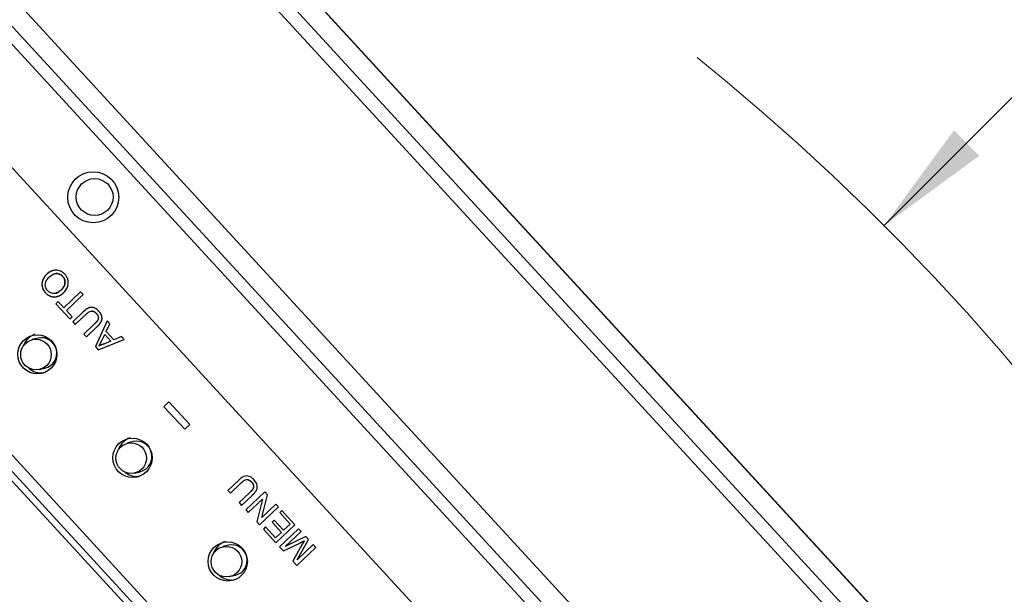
# Paper-space layout 'Sheet2' of a CAD drawing. Header units: millimetres. Extents: x 0 to 1118, y 0 to 864.
# Tile 35 of 79: x 166 to 194, y 732 to 748. Entities that reach past the tile are written whole.
import ezdxf

# ---------------------------------------------------------------- set-up
doc = ezdxf.new("R2010")
doc.units = ezdxf.units.MM
doc.linetypes.add('CENTERX2', pattern=[20.32, 12.7, -2.54, 2.54, -2.54])
doc.styles.add('SLDTEXTSTYLE0', font='TXT', dxfattribs={"width": 0.75})
doc.dimstyles.new('SLDDIMSTYLE7', dxfattribs={"dimtxt": 3.175, "dimasz": 3.302, "dimexe": 0, "dimexo": 0.0625, "dimgap": 0.79375, "dimtad": 0, "dimtih": 1, "dimtoh": 1, "dimdec": 1, "dimlfac": 4, "dimrnd": 1e-09, "dimzin": 12, "dimdsep": 46, "dimtxsty": 'SLDTEXTSTYLE0', "dimsah": 1, "dimcen": 0, "dimadec": 0, "dimazin": 3, "dimtfac": 1, "dimtdec": 3, "dimtofl": 0, "dimtmove": 0, "dimatfit": 3, "dimfxl": 1, "dimfrac": 2, "dimtolj": 1, "dimtzin": 12, "dimarcsym": 0})

# ---------------------------------------------------------------- blocks, each defined once
blk = doc.blocks.new('_D_20')
at = {"color": 7, "linetype": 'Continuous', "lineweight": 0}
for p, q in [((241.569, 764.227), (240.602, 764.227)), ((240.602, 764.227), (240.602, 759.187)), ((252.126, 764.227), (253.093, 764.227)), ((253.093, 764.227), (253.093, 759.187)), ((240.602, 759.187), (241.569, 759.187)), ((253.093, 759.187), (252.126, 759.187)), ((190.691, 742.605), (204.109, 756.022)), ((204.109, 756.022), (212.844, 756.022))]:
    blk.add_line(p, q, dxfattribs=at)
at = {"color": 7, "linetype": 'Continuous', "lineweight": 18}
blk.add_solid([(190.691, 742.605), (193.385, 744.58), (192.667, 745.299)], dxfattribs=at)
at = {"color": 7, "linetype": 'Continuous', "lineweight": 18, "char_height": 3.175, "attachment_point": 1, "style": 'SLDTEXTSTYLE0'}
for s, insert in [('R266.7', (226.507, 763.28)), ('10.50', (241.569, 763.28)), ('APPROXIMATE SWING LIMIT', (212.844, 757.595)), ('FOR TOUCH PANEL CONTROL', (210.459, 752.554))]:
    blk.add_mtext(s, dxfattribs=dict(at, insert=insert))

psp = doc.layouts.new('Sheet2')

# ---------------------------------------------------------------- linework, layer by layer
at = {"color": 7, "linetype": 'Continuous', "lineweight": 18}
for p, q in [((166.544905, 757.713031), (207.876223, 712.753748)), ((200.254207, 710.995733), (158.922889, 755.955015)), ((158.652646, 755.738464), (199.983964, 710.779182)), ((188.594242, 711.53931), (158.951568, 743.783946))]:
    psp.add_line(p, q, dxfattribs=at)
at = {"color": 7, "linetype": 'Continuous', "lineweight": 25}
for p, q in [((207.882471, 712.753063), (166.551152, 757.712345)), ((168.199039, 755.070165), (204.94248, 715.101473)), ((204.507141, 715.001062), (167.982338, 754.731925)), ((198.502894, 708.892939), (156.699987, 754.365204)), ((198.600073, 713.638599), (161.856632, 753.60729)), ((158.745043, 743.546194), (188.387716, 711.301558)), ((167.443362, 741.167287), (167.443409, 741.167298)), ((167.314976, 740.452229), (167.25307, 740.393464)), ((167.314992, 740.452212), (167.253116, 740.393475)), ((167.476922, 740.276068), (167.314976, 740.452229)), ((167.951536, 740.7266), (167.476922, 740.276068)), ((167.951553, 740.726582), (167.476969, 740.276079)), ((167.548179, 740.198557), (168.022793, 740.649089)), ((168.022793, 740.649089), (167.951536, 740.7266)), ((167.25307, 740.393464), (167.253116, 740.393475)), ((167.25307, 740.393464), (167.648219, 739.96363)), ((167.253116, 740.393475), (167.648249, 739.963658)), ((167.476922, 740.276068), (167.476969, 740.276079)), ((167.710125, 740.022395), (167.548179, 740.198557)), ((168.034624, 740.172081), (167.725953, 739.879072)), ((168.034671, 740.172092), (167.726, 739.879083)), ((167.648219, 739.96363), (167.710125, 740.022395)), ((167.79721, 739.801561), (168.102334, 740.091204)), ((168.705093, 739.906898), (168.369184, 739.17938)), ((168.705121, 739.906868), (168.369231, 739.179391)), ((168.780702, 739.824652), (168.705093, 739.906898)), ((167.725953, 739.879072), (167.726, 739.879083)), ((167.725953, 739.879072), (167.79721, 739.801561)), ((167.726, 739.879083), (167.79724, 739.80159)), ((168.348493, 739.823438), (168.043368, 739.533795)), ((168.348539, 739.823449), (168.043415, 739.533806)), ((168.114625, 739.456284), (168.423296, 739.749293)), ((168.67311, 739.605408), (168.780702, 739.824652)), ((166.745031, 739.421595), (166.582762, 739.384167)), ((168.043368, 739.533795), (168.043415, 739.533806)), ((168.043368, 739.533795), (168.114625, 739.456284)), ((168.043415, 739.533806), (168.114655, 739.456313)), ((168.44955, 739.09196), (169.186682, 739.383037)), ((168.540743, 739.336049), (168.632662, 739.523301)), ((168.805135, 739.335689), (168.604881, 739.250955)), ((168.805181, 739.3357), (168.604928, 739.250966)), ((168.632708, 739.523312), (168.632662, 739.523301)), ((168.632662, 739.523301), (168.805135, 739.335689)), ((168.632708, 739.523312), (168.805181, 739.3357)), ((168.888499, 739.371113), (168.67311, 739.605408)), ((168.805181, 739.3357), (168.805135, 739.335689)), ((169.111073, 739.465282), (168.888499, 739.371113)), ((168.888499, 739.371113), (168.888545, 739.371124)), ((169.111079, 739.465276), (168.888545, 739.371124)), ((169.186682, 739.383037), (169.111073, 739.465282)), ((168.369184, 739.17938), (168.369231, 739.179391)), ((168.369184, 739.17938), (168.44955, 739.09196)), ((168.369231, 739.179391), (168.449591, 739.091976)), ((168.47132, 739.194446), (168.471273, 739.194435)), ((168.604928, 739.250966), (168.604881, 739.250955)), ((166.779417, 738.531553), (166.941686, 738.56898)), ((163.960917, 737.600195), (184.17183, 715.615216)), ((170.450915, 737.614104), (170.307843, 737.478291)), ((170.307889, 737.478302), (170.307843, 737.478291)), ((170.307843, 737.478291), (170.897328, 736.837063)), ((170.450931, 737.614086), (170.307889, 737.478302)), ((170.307889, 737.478302), (170.897358, 736.837091)), ((171.0404, 736.972875), (170.450915, 737.614104)), ((170.897328, 736.837063), (171.0404, 736.972875)), ((169.43982, 736.490264), (169.27755, 736.452837)), ((169.474206, 735.600222), (169.636475, 735.637649)), ((172.427925, 735.400153), (172.119254, 735.107144)), ((172.427972, 735.400164), (172.1193, 735.107155)), ((172.190511, 735.029633), (172.495635, 735.319275)), ((172.119254, 735.107144), (172.1193, 735.107155)), ((172.119254, 735.107144), (172.190511, 735.029633)), ((172.1193, 735.107155), (172.190541, 735.029661)), ((172.741793, 735.05151), (172.436669, 734.761867)), ((172.74184, 735.05152), (172.436715, 734.761878)), ((172.507926, 734.684356), (172.816597, 734.977365)), ((173.161047, 735.066817), (172.624527, 734.55752)), ((173.161064, 735.066799), (172.624573, 734.55753)), ((173.078114, 734.341505), (173.236352, 734.984902)), ((173.236352, 734.984902), (173.161047, 735.066817)), ((172.436669, 734.761867), (172.436715, 734.761878)), ((172.436669, 734.761867), (172.507926, 734.684356)), ((172.436715, 734.761878), (172.507956, 734.684385)), ((172.695783, 734.480008), (173.096131, 734.860043)), ((173.096131, 734.860043), (172.937893, 734.216647)), ((173.096178, 734.860054), (172.93794, 734.216657)), ((173.013198, 734.134732), (173.549719, 734.644029)), ((173.478462, 734.72154), (173.078114, 734.341505)), ((173.478478, 734.721522), (173.07816, 734.341516)), ((173.096131, 734.860043), (173.096178, 734.860054)), ((173.549719, 734.644029), (173.478462, 734.72154)), ((172.624527, 734.55752), (172.624573, 734.55753)), ((172.624527, 734.55752), (172.695783, 734.480008)), ((172.624573, 734.55753), (172.695813, 734.480037)), ((173.078114, 734.341505), (173.07816, 734.341516)), ((173.646886, 734.538332), (173.58498, 734.479567)), ((173.58498, 734.479567), (173.585027, 734.479577)), ((173.58498, 734.479567), (173.882962, 734.155429)), ((173.646903, 734.538314), (173.585027, 734.479577)), ((173.585027, 734.479577), (173.883008, 734.15544)), ((174.016124, 734.136683), (173.646886, 734.538332)), ((172.937893, 734.216647), (172.93794, 734.216657)), ((172.937893, 734.216647), (173.013198, 734.134732)), ((172.93794, 734.216657), (173.013228, 734.13476)), ((173.185228, 734.073707), (173.123322, 734.014942)), ((173.185244, 734.073689), (173.123368, 734.014952)), ((173.470254, 733.763662), (173.185228, 734.073707)), ((173.431651, 734.268039), (173.369745, 734.209274)), ((173.369745, 734.209274), (173.369791, 734.209285)), ((173.369745, 734.209274), (173.635337, 733.920369)), ((173.431667, 734.268021), (173.369791, 734.209285)), ((173.369791, 734.209285), (173.635383, 733.92038)), ((173.697243, 733.979134), (173.431651, 734.268039)), ((173.479604, 733.627386), (174.016124, 734.136683)), ((173.882962, 734.155429), (173.697243, 733.979134)), ((173.883008, 734.15544), (173.697289, 733.979145)), ((173.882962, 734.155429), (173.883008, 734.15544)), ((173.123322, 734.014942), (173.123368, 734.014952)), ((173.123322, 734.014942), (173.479604, 733.627386)), ((173.123368, 734.014952), (173.479634, 733.627414)), ((173.635337, 733.920369), (173.470254, 733.763662)), ((173.470254, 733.763662), (173.4703, 733.763673)), ((173.635383, 733.92038), (173.4703, 733.763673)), ((174.11977, 734.02394), (173.58325, 733.514642)), ((174.119786, 734.023922), (173.583296, 733.514653)), ((173.635337, 733.920369), (173.635383, 733.92038)), ((173.697243, 733.979134), (173.697289, 733.979145)), ((173.737048, 733.515485), (174.191026, 733.946429)), ((174.325847, 733.799774), (173.737048, 733.515485)), ((174.325854, 733.799766), (173.737094, 733.515495)), ((174.191026, 733.946429), (174.11977, 734.02394)), ((174.400342, 733.71874), (174.325847, 733.799774)), ((172.134608, 733.558934), (171.972339, 733.521506)), ((173.58325, 733.514642), (173.583296, 733.514653)), ((173.58325, 733.514642), (173.689527, 733.399036)), ((173.583296, 733.514653), (173.689573, 733.399047)), ((173.689527, 733.399036), (174.171411, 733.628639)), ((173.737048, 733.515485), (173.737094, 733.515495)), ((174.225432, 733.583013), (173.961901, 733.102754)), ((174.225478, 733.583023), (173.961947, 733.102765)), ((174.069089, 732.986157), (174.605609, 733.495455)), ((174.080374, 733.142022), (174.400342, 733.71874)), ((174.534353, 733.572966), (174.080374, 733.142022)), ((174.534369, 733.572948), (174.080421, 733.142033)), ((174.605609, 733.495455), (174.534353, 733.572966)), ((173.961901, 733.102754), (173.961947, 733.102765)), ((173.961901, 733.102754), (174.069089, 732.986157)), ((173.961947, 733.102765), (174.069119, 732.986186)), ((174.080374, 733.142022), (174.080421, 733.142033)), ((172.168994, 732.668892), (172.331263, 732.706319))]:
    psp.add_line(p, q, dxfattribs=at)
for centre, radius in [((168.307029, 743.404785), 0.722004), ((168.348108, 743.413054), 0.522018), ((166.72519, 738.960495), 0.555582), ((166.687532, 738.95351), 0.433268), ((169.419979, 736.029165), 0.555582), ((169.382321, 736.022179), 0.433268), ((172.114767, 733.097834), 0.555582), ((172.077109, 733.090849), 0.433268)]:
    psp.add_circle(centre, radius, dxfattribs=at)
at = {"color": 7, "linetype": 'CENTERX2', "lineweight": 18}
psp.add_arc((143.545047, 695.458446), 66.675, 5.28075188, 81.19459756, dxfattribs=at)
at = {"color": 7, "linetype": 'Continuous', "lineweight": 25}
for centre, radius, start, end in [((166.842824, 739.007757), 0.550433, 109.4300539, 157.3363122), ((166.837919, 738.994033), 0.437536, 283.7191715, 102.2570568), ((166.848119, 738.98314), 0.549759, 228.60875, 276.5773496), ((169.537613, 736.076426), 0.550433, 109.4300576, 157.3373363), ((169.532707, 736.062702), 0.437536, 283.7191715, 102.2570568), ((169.542908, 736.05181), 0.54976, 228.6077341, 276.5773466), ((172.232401, 733.145096), 0.550433, 109.4300524, 157.3359052), ((172.227496, 733.131372), 0.437536, 283.7191715, 102.2570568), ((172.237696, 733.120479), 0.549759, 228.6091541, 276.5773509)]:
    psp.add_arc(centre, radius, start, end, dxfattribs=at)
for points, knots in [([(167.504965, 741.226382), (167.50485, 741.226502), (167.504277, 741.227102), (167.501871, 741.229619), (167.495903, 741.235846), (167.488437, 741.243392), (167.480707, 741.250656), (167.468868, 741.261289), (167.454353, 741.27287), (167.432767, 741.288214), (167.382468, 741.318674), (167.326105, 741.33818), (167.270545, 741.343409), (167.221902, 741.344429), (167.16895, 741.333538), (167.09504, 741.304488), (167.055063, 741.280061), (167.024018, 741.255589), (167.019167, 741.251648), (167.009572, 741.24363), (167.00026, 741.235232), (166.992559, 741.228166), (166.991005, 741.22674)], [0, 0, 0, 0, 0.000852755, 0.004263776, 0.017907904, 0.045199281, 0.058844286, 0.072489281, 0.127117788, 0.154411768, 0.209049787, 0.430958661, 0.453745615, 0.499360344, 0.683983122, 0.729569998, 0.913310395, 0.924129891, 0.934949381, 0.945768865, 0.989056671, 1, 1, 1, 1]), ([(167.1692, 741.331373), (167.165449, 741.330313), (167.156657, 741.327829), (167.128136, 741.318057), (167.06782, 741.291374), (167.021317, 741.252228), (166.991052, 741.22675)], [0, 0, 0, 0, 0.056224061, 0.13178404, 0.43493979, 1, 1, 1, 1]), ([(166.991005, 741.22674), (166.990888, 741.226624), (166.990303, 741.226047), (166.987843, 741.223623), (166.981759, 741.217615), (166.975261, 741.211086), (166.967061, 741.202536), (166.948313, 741.182149), (166.92875, 741.157022), (166.903293, 741.116736), (166.886253, 741.083547), (166.862399, 741.018288), (166.850402, 740.931245), (166.867538, 740.851106), (166.88756, 740.803763), (166.907476, 740.761996), (166.933823, 740.729621), (166.954384, 740.704356)], [0, 0, 0, 0, 0.00085041, 0.00425205, 0.017858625, 0.045072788, 0.051876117, 0.079093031, 0.188200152, 0.215419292, 0.324569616, 0.379042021, 0.571748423, 0.764341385, 0.787649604, 0.834285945, 1, 1, 1, 1]), ([(166.991052, 741.22675), (166.990935, 741.226635), (166.990349, 741.226058), (166.98789, 741.223634), (166.981806, 741.217624), (166.961327, 741.197099), (166.942634, 741.174728), (166.927872, 741.15441), (166.922554, 741.146855), (166.907245, 741.123664), (166.892093, 741.095509), (166.880004, 741.066026), (166.874567, 741.051061), (166.864894, 741.020612), (166.858812, 740.988902), (166.856838, 740.956894), (166.856643, 740.924817), (166.859802, 740.895308), (166.866203, 740.866578), (166.868856, 740.85624), (166.872543, 740.843425), (166.875812, 740.833265), (166.880437, 740.820759), (166.884549, 740.810914), (166.890049, 740.798776), (166.894736, 740.789199), (166.903533, 740.772748), (166.911849, 740.759071), (166.920826, 740.745861), (166.924691, 740.740451), (166.930233, 740.732974), (166.939611, 740.721059), (166.948785, 740.710726), (166.954431, 740.704367)], [0, 0, 0, 0, 0.000848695, 0.004243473, 0.017822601, 0.044981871, 0.153868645, 0.16744828, 0.174237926, 0.201402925, 0.310335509, 0.337500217, 0.36466389, 0.391828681, 0.50098648, 0.528157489, 0.55532383, 0.664476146, 0.678056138, 0.705220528, 0.718800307, 0.745966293, 0.759546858, 0.786713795, 0.800293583, 0.827458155, 0.841038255, 0.89540543, 0.908985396, 0.922565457, 0.929355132, 0.956520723, 1, 1, 1, 1]), ([(167.015885, 740.763562), (167.015776, 740.763686), (167.015228, 740.764309), (167.012926, 740.766926), (167.008991, 740.771423), (167.003853, 740.777516), (166.999731, 740.78273), (166.996545, 740.786987), (166.993438, 740.791305), (166.989716, 740.79682), (166.984082, 740.805857), (166.969466, 740.831514), (166.951158, 740.882584), (166.948788, 740.93361), (166.953387, 740.963017), (166.954471, 740.969158), (166.955998, 740.976802), (166.957779, 740.984386), (166.959781, 740.991911), (166.961558, 740.99788), (166.963505, 741.00379), (166.96505, 741.008193), (166.966672, 741.012566), (166.968933, 741.018357), (166.971928, 741.025526), (166.975774, 741.034014), (166.9812, 741.045187), (166.997713, 741.075193), (167.018616, 741.103007), (167.039231, 741.125979), (167.044241, 741.13135), (167.050553, 741.137868), (167.056122, 741.143307), (167.060787, 741.147813), (167.061725, 741.148718)], [0, 0, 0, 0, 0.001145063, 0.005725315, 0.0240465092, 0.0423687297, 0.0606922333, 0.069853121, 0.0790140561, 0.0973386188, 0.1156622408, 0.1523194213, 0.3004134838, 0.4839687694, 0.4947102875, 0.5054516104, 0.5269359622, 0.5484211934, 0.5591625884, 0.5806484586, 0.5913898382, 0.6021311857, 0.6128724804, 0.6236137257, 0.6450980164, 0.6665820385, 0.6880659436, 0.7310532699, 0.9037236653, 0.9277611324, 0.9458058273, 0.954827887, 0.9909201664, 1, 1, 1, 1]), ([(167.061725, 741.148718), (167.061845, 741.14883), (167.06245, 741.149386), (167.064991, 741.151722), (167.075161, 741.161066), (167.117031, 741.19794), (167.167527, 741.227139), (167.21322, 741.239575), (167.21944, 741.241026), (167.228822, 741.242987), (167.262296, 741.248114), (167.297035, 741.246645), (167.325402, 741.239826), (167.3316, 741.238183), (167.337747, 741.236346), (167.343845, 741.234346), (167.34839, 741.23276), (167.354408, 741.230519), (167.370796, 741.223767), (167.387197, 741.214438), (167.404313, 741.202711), (167.412598, 741.196389), (167.426696, 741.184476), (167.435939, 741.174944), (167.443362, 741.167287)], [0, 0, 0, 0, 0.001143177, 0.005715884, 0.024006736, 0.097192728, 0.394556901, 0.41686688, 0.428020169, 0.439173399, 0.483821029, 0.664641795, 0.675795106, 0.68694831, 0.709257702, 0.720410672, 0.731563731, 0.742716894, 0.765028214, 0.854609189, 0.872595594, 0.908584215, 0.926570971, 1, 1, 1, 1]), ([(167.443409, 741.167298), (167.443294, 741.167417), (167.442717, 741.168013), (167.440297, 741.170517), (167.430602, 741.180538), (167.413094, 741.196912), (167.377996, 741.221187), (167.345271, 741.235056), (167.320085, 741.241146), (167.309399, 741.243298), (167.279842, 741.247772), (167.251656, 741.244337), (167.229687, 741.241659)], [0, 0, 0, 0, 0.0020870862, 0.0104354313, 0.043829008, 0.177590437, 0.3114695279, 0.5813805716, 0.6209725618, 0.6407652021, 0.7200046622, 1, 1, 1, 1]), ([(167.443362, 741.167287), (167.443494, 741.167137), (167.444149, 741.166387), (167.446902, 741.163238), (167.451604, 741.157824), (167.457724, 741.150472), (167.465501, 741.140345), (167.471722, 741.131038), (167.476688, 741.122836), (167.479896, 741.117309), (167.482945, 741.111688), (167.485819, 741.105976), (167.487884, 741.101646), (167.490513, 741.095815), (167.492957, 741.0899), (167.495211, 741.083911), (167.496807, 741.079384), (167.498808, 741.073305), (167.50062, 741.067164), (167.502246, 741.060973), (167.503373, 741.056307), (167.504751, 741.050055), (167.505938, 741.043764), (167.506926, 741.03744), (167.507777, 741.031096), (167.508425, 741.024728), (167.50888, 741.018346), (167.50921, 741.011957), (167.509358, 741.005561), (167.509329, 740.999166), (167.509182, 740.992774), (167.508858, 740.986389), (167.508359, 740.980018), (167.507741, 740.973659), (167.506946, 740.967321), (167.50597, 740.961011), (167.504872, 740.954723), (167.503592, 740.948471), (167.502126, 740.942264), (167.500538, 740.936089), (167.498761, 740.929967), (167.496315, 740.92239), (167.494187, 740.916388), (167.491904, 740.910448), (167.489523, 740.904548), (167.486997, 740.898712), (167.48365, 740.891506), (167.480818, 740.885817), (167.477081, 740.878815), (167.473938, 740.8733), (167.469843, 740.86651), (167.466867, 740.861826), (167.463812, 740.857198), (167.46204, 740.854571), (167.459793, 740.851311), (167.45797, 740.84872), (167.455662, 740.845505), (167.453792, 740.84295), (167.451427, 740.839777), (167.449034, 740.836627), (167.44515, 740.831629), (167.440188, 740.825469), (167.43507, 740.819442), (167.430874, 740.814713), (167.427675, 740.811215), (167.42334, 740.806618), (167.418921, 740.802104), (167.412839, 740.796038), (167.408957, 740.79224), (167.406204, 740.789546)], [0, 0, 0, 0, 0.001403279, 0.007016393, 0.029469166, 0.051923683, 0.074381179, 0.119324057, 0.130550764, 0.141777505, 0.164234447, 0.1754613, 0.186688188, 0.197915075, 0.220372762, 0.231599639, 0.242826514, 0.254053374, 0.276510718, 0.287737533, 0.298964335, 0.310191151, 0.332648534, 0.343875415, 0.355102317, 0.37755988, 0.388786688, 0.400013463, 0.422469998, 0.433696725, 0.444923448, 0.467379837, 0.478606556, 0.489833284, 0.512289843, 0.523516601, 0.534743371, 0.557200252, 0.56842705, 0.579653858, 0.602111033, 0.613337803, 0.635794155, 0.647020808, 0.658247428, 0.68070314, 0.691929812, 0.714386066, 0.725612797, 0.748068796, 0.759295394, 0.781750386, 0.787363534, 0.798590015, 0.80420316, 0.815429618, 0.821042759, 0.832269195, 0.837882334, 0.849108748, 0.860335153, 0.882789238, 0.905243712, 0.916470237, 0.92769679, 0.938923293, 0.961377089, 0.972603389, 1, 1, 1, 1]), ([(167.40625, 740.789556), (167.406391, 740.789694), (167.407096, 740.790384), (167.410058, 740.793282), (167.414, 740.797154), (167.419582, 740.802736), (167.423992, 740.807259), (167.43156, 740.815326), (167.438817, 740.823692), (167.445745, 740.832334), (167.449619, 740.83734), (167.455347, 740.844916), (167.46177, 740.85396), (167.473914, 740.872563), (167.487588, 740.897834), (167.505525, 740.946047), (167.510502, 740.988756), (167.508863, 741.019756), (167.508283, 741.026578), (167.507187, 741.036796), (167.501598, 741.070628), (167.487629, 741.105976), (167.469022, 741.135258), (167.462453, 741.144466), (167.457189, 741.151143), (167.451358, 741.158208), (167.446816, 741.163402), (167.443409, 741.167298)], [0, 0, 0, 0, 0.0014057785, 0.0070288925, 0.0295214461, 0.0407677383, 0.0632612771, 0.0745077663, 0.1195119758, 0.1420061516, 0.1532525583, 0.1644989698, 0.2094974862, 0.2319920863, 0.3221727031, 0.4123649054, 0.5946291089, 0.6186984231, 0.6307311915, 0.6427640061, 0.6909439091, 0.8716493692, 0.9035110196, 0.9353752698, 0.9513023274, 0.9634726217, 1, 1, 1, 1]), ([(167.4766, 740.711218), (167.476719, 740.711333), (167.477309, 740.711905), (167.479787, 740.714309), (167.489712, 740.723928), (167.527719, 740.76479), (167.579933, 740.847567), (167.610235, 740.972669), (167.59139, 741.093117), (167.548728, 741.175703), (167.515027, 741.21473), (167.504965, 741.226382)], [0, 0, 0, 0, 0.000867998, 0.004339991, 0.018228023, 0.073829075, 0.298517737, 0.524374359, 0.730562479, 0.919556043, 1, 1, 1, 1]), ([(167.406204, 740.789546), (167.406059, 740.789412), (167.405332, 740.788745), (167.402281, 740.785945), (167.390071, 740.77474), (167.349746, 740.739364), (167.286192, 740.697266), (167.200177, 740.677121), (167.123212, 740.689654), (167.05968, 740.720457), (167.027726, 740.751907), (167.015885, 740.763562)], [0, 0, 0, 0, 0.001333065, 0.006665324, 0.027994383, 0.113334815, 0.369802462, 0.535207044, 0.700539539, 0.889029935, 1, 1, 1, 1]), ([(167.237151, 740.686577), (167.238585, 740.686915), (167.243078, 740.687971), (167.249043, 740.68962), (167.256555, 740.69192), (167.262511, 740.693933), (167.269886, 740.696642), (167.275731, 740.69896), (167.28296, 740.702043), (167.290112, 740.705307), (167.297154, 740.708808), (167.304112, 740.712473), (167.310987, 740.716296), (167.317077, 740.71991), (167.321767, 740.722799), (167.325097, 740.724895), (167.329062, 740.72746), (167.332998, 740.730071), (167.336905, 740.732726), (167.340137, 740.734973), (167.343353, 740.737245), (167.347832, 740.740458), (167.35417, 740.745136), (167.361673, 740.750889), (167.369069, 740.756783), (167.375141, 740.761811), (167.381139, 740.766928), (167.385886, 740.771084), (167.39177, 740.776336), (167.398171, 740.782138), (167.403373, 740.786914), (167.40625, 740.789556)], [0, 0, 0, 0, 0.022110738, 0.06927222, 0.092849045, 0.140008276, 0.16358486, 0.210742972, 0.234319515, 0.281477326, 0.328634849, 0.352211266, 0.39936773, 0.446523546, 0.458311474, 0.481887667, 0.505463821, 0.529039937, 0.552616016, 0.57619206, 0.587979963, 0.611555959, 0.658709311, 0.705862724, 0.753016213, 0.800169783, 0.823745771, 0.870898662, 0.894474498, 0.941626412, 1, 1, 1, 1]), ([(166.954384, 740.704356), (166.954522, 740.704213), (166.955212, 740.703496), (166.958111, 740.700485), (166.961981, 740.696476), (166.966436, 740.691927), (166.970922, 740.687408), (166.975464, 740.682947), (166.98124, 740.677477), (166.987131, 740.672134), (166.994376, 740.665928), (167.001776, 740.659916), (167.00806, 740.65506), (167.014422, 740.650313), (167.020865, 740.645678), (167.028729, 740.640313), (167.03673, 740.635163), (167.044872, 740.630246), (167.05177, 740.626352), (167.05875, 740.622616), (167.065811, 740.61904), (167.074409, 740.615016), (167.083122, 740.611262), (167.09047, 740.608356), (167.097877, 740.605615), (167.105341, 740.603039), (167.114381, 740.600214), (167.123499, 740.597669), (167.131157, 740.595792), (167.138855, 740.594106), (167.146591, 740.592605), (167.155919, 740.591083), (167.165281, 740.589818), (167.17467, 740.588788), (167.18408, 740.588003), (167.191934, 740.58757), (167.199794, 740.587313), (167.207658, 740.587241), (167.217089, 740.58745), (167.226509, 740.587939), (167.235908, 740.588698), (167.245283, 740.589713), (167.254623, 740.590993), (167.262372, 740.592291), (167.270086, 740.59377), (167.277764, 740.595436), (167.286908, 740.597728), (167.295979, 740.600293), (167.304975, 740.603114), (167.313893, 740.606174), (167.32273, 740.609463), (167.331482, 740.612974), (167.340147, 740.616699), (167.348722, 740.62063), (167.357203, 740.624763), (167.365586, 740.629096), (167.373867, 740.633625), (167.382042, 740.638347), (167.39011, 740.643253), (167.398074, 740.64833), (167.405935, 740.653568), (167.413699, 740.658955), (167.421363, 740.664485), (167.428922, 740.670163), (167.43637, 740.675989), (167.443701, 740.681966), (167.45091, 740.688095), (167.458021, 740.69434), (167.466589, 740.702043), (167.472758, 740.707697), (167.4766, 740.711218)], [0, 0, 0, 0, 0.001000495, 0.005002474, 0.021010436, 0.029014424, 0.037018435, 0.053027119, 0.061031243, 0.077040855, 0.093050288, 0.10905952, 0.125068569, 0.133072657, 0.149081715, 0.165090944, 0.181100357, 0.197109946, 0.213119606, 0.221123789, 0.237133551, 0.253143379, 0.269153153, 0.285162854, 0.293167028, 0.309176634, 0.325186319, 0.341196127, 0.357206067, 0.365210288, 0.381220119, 0.397229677, 0.413238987, 0.429248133, 0.445257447, 0.461266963, 0.469271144, 0.485280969, 0.501290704, 0.517300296, 0.533309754, 0.549319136, 0.56532866, 0.581338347, 0.589342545, 0.605352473, 0.621362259, 0.637371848, 0.653381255, 0.669390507, 0.685399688, 0.701408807, 0.717417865, 0.733426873, 0.749435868, 0.765444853, 0.781453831, 0.797462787, 0.813471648, 0.829480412, 0.845489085, 0.861497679, 0.877506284, 0.893514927, 0.909523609, 0.925532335, 0.941540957, 0.95754929, 0.97355741, 1, 1, 1, 1]), ([(166.954431, 740.704367), (166.954569, 740.704224), (166.955259, 740.703507), (166.958157, 740.700496), (166.962027, 740.696487), (166.966483, 740.691938), (166.970968, 740.687419), (166.97551, 740.682958), (166.981286, 740.677487), (166.987178, 740.672145), (166.994422, 740.665938), (167.009235, 740.653913), (167.024725, 740.642734), (167.040877, 740.632656), (167.049088, 740.627862), (167.057433, 740.623316), (167.068735, 740.617595), (167.100644, 740.603268), (167.137848, 740.592995), (167.194378, 740.586497), (167.242079, 740.584669), (167.279815, 740.598985), (167.293749, 740.604271)], [0, 0, 0, 0, 0.001576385, 0.007881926, 0.033104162, 0.045715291, 0.058326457, 0.083549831, 0.096161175, 0.12138601, 0.146610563, 0.171834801, 0.272839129, 0.298063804, 0.323288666, 0.348513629, 0.373738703, 0.424206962, 0.627482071, 0.677943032, 0.881087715, 1, 1, 1, 1]), ([(168.462473, 740.184826), (168.462359, 740.184947), (168.461791, 740.185551), (168.459404, 740.188088), (168.453486, 740.194364), (168.433103, 740.215358), (168.390374, 740.251786), (168.318805, 740.287501), (168.257047, 740.292741), (168.223142, 740.28788), (168.204599, 740.284263), (168.152097, 740.267001), (168.092447, 740.225084), (168.049045, 740.1853), (168.034624, 740.172081)], [0, 0, 0, 0, 0.000996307, 0.004981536, 0.020922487, 0.052807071, 0.180778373, 0.357230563, 0.527533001, 0.546650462, 0.565767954, 0.642520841, 0.881224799, 1, 1, 1, 1]), ([(168.201668, 740.281036), (168.196938, 740.280409), (168.190167, 740.279511), (168.181959, 740.27617), (168.170587, 740.271555), (168.131868, 740.25224), (168.094681, 740.225305), (168.063196, 740.198099), (168.053605, 740.189529), (168.044113, 740.180841), (168.037818, 740.175009), (168.034671, 740.172092)], [0, 0, 0, 0, 0.070745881, 0.101252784, 0.131759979, 0.253908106, 0.745159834, 0.808840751, 0.872520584, 0.936258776, 1, 1, 1, 1]), ([(168.102334, 740.091204), (168.102455, 740.091315), (168.103059, 740.091872), (168.105597, 740.094211), (168.109951, 740.098217), (168.121597, 740.108863), (168.133426, 740.119311), (168.145637, 740.129282), (168.158024, 740.139047), (168.189488, 740.161746), (168.234389, 740.186787), (168.28796, 740.187833), (168.315284, 740.177863), (168.330543, 740.169937), (168.334771, 740.167531), (168.338936, 740.16502), (168.343045, 740.162412), (168.347087, 740.159697), (168.352685, 740.155806), (168.358183, 740.151763), (168.364303, 740.146925), (168.370305, 740.141936), (168.382354, 740.131204), (168.392155, 740.120924), (168.399255, 740.113476)], [0, 0, 0, 0, 0.001412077, 0.007060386, 0.02965363, 0.052246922, 0.14263677, 0.165230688, 0.187824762, 0.278248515, 0.500593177, 0.615330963, 0.729364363, 0.746008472, 0.762652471, 0.770973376, 0.787616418, 0.804258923, 0.81257967, 0.845870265, 0.862512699, 0.879155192, 0.912446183, 1, 1, 1, 1]), ([(168.236135, 740.18183), (168.23662, 740.18199), (168.249674, 740.186314), (168.267181, 740.188119), (168.286836, 740.185659), (168.294857, 740.18395), (168.301179, 740.182214), (168.307435, 740.180244), (168.324449, 740.173918), (168.340331, 740.164626), (168.357849, 740.152129), (168.365644, 740.145998), (168.373108, 740.139479), (168.378004, 740.135042), (168.386894, 740.126538), (168.394238, 740.118814), (168.399302, 740.113487)], [0, 0, 0, 0, 0.0082447, 0.222191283, 0.274955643, 0.327711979, 0.354072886, 0.38043337, 0.433175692, 0.645569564, 0.671926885, 0.777433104, 0.803790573, 0.830147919, 0.882868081, 1, 1, 1, 1]), ([(168.423296, 739.749293), (168.423462, 739.749453), (168.42429, 739.750252), (168.427769, 739.753608), (168.433725, 739.75937), (168.441597, 739.767125), (168.449338, 739.775016), (168.456954, 739.783033), (168.463228, 739.789783), (168.468208, 739.79522), (168.473146, 739.800698), (168.478006, 739.806247), (168.482752, 739.811898), (168.486259, 739.81618), (168.489722, 739.8205), (168.493145, 739.824853), (168.496538, 739.829229), (168.499897, 739.833634), (168.503209, 739.838075), (168.506466, 739.842558), (168.509655, 739.847091), (168.512774, 739.851676), (168.515829, 739.856304), (168.519824, 739.862529), (168.523719, 739.86882), (168.528392, 739.876808), (168.532804, 739.884953), (168.537619, 739.894982), (168.541259, 739.903517), (168.544607, 739.912173), (168.547049, 739.919193), (168.549768, 739.928079), (168.551652, 739.93528), (168.553616, 739.944377), (168.555179, 739.953561), (168.55622, 739.962825), (168.556905, 739.972121), (168.557158, 739.979581), (168.557069, 739.98891), (168.556681, 739.996369), (168.556004, 740.003804), (168.555465, 740.00844), (168.554845, 740.013064), (168.554144, 740.017678), (168.552861, 740.025035), (168.550938, 740.034176), (168.548513, 740.043196), (168.546306, 740.050331), (168.544533, 740.055643), (168.542652, 740.060917), (168.540666, 740.066151), (168.537881, 740.073077), (168.534897, 740.07992), (168.530929, 740.088361), (168.526726, 740.096688), (168.522223, 740.104852), (168.518442, 740.111277), (168.51552, 740.116042), (168.512522, 740.120759), (168.509456, 740.125431), (168.506333, 740.130063), (168.503157, 740.134658), (168.499926, 740.139214), (168.495542, 740.145232), (168.489911, 740.152641), (168.482925, 740.161347), (168.476923, 740.16845), (168.470106, 740.176276), (168.465671, 740.181244), (168.462473, 740.184826)], [0, 0, 0, 0, 0.001377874, 0.00688937, 0.028935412, 0.050981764, 0.073028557, 0.09507508, 0.117121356, 0.128144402, 0.139167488, 0.161214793, 0.172238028, 0.183261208, 0.194284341, 0.205307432, 0.216330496, 0.227353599, 0.238376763, 0.249400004, 0.260423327, 0.271446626, 0.282469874, 0.293493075, 0.315540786, 0.326564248, 0.348616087, 0.370668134, 0.392719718, 0.403743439, 0.425795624, 0.436819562, 0.458874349, 0.469898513, 0.491954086, 0.514008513, 0.525032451, 0.547086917, 0.558111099, 0.580165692, 0.591189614, 0.602213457, 0.607725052, 0.618748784, 0.629772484, 0.651825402, 0.673879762, 0.684903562, 0.69592722, 0.706950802, 0.717974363, 0.728997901, 0.75104806, 0.762071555, 0.784121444, 0.806171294, 0.81719477, 0.828218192, 0.839241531, 0.850264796, 0.861287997, 0.872311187, 0.883334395, 0.894357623, 0.916405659, 0.938453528, 0.960501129, 0.971524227, 1, 1, 1, 1]), ([(168.399255, 740.113476), (168.399386, 740.113326), (168.400042, 740.112576), (168.402792, 740.109425), (168.406446, 740.105211), (168.411562, 740.0991), (168.422538, 740.085338), (168.432633, 740.068773), (168.444752, 740.042501), (168.449744, 740.025242), (168.452147, 740.007707), (168.452691, 740.001322), (168.452884, 739.994926), (168.452857, 739.990129), (168.452659, 739.985338), (168.451928, 739.975765), (168.450369, 739.96626), (168.448008, 739.956977), (168.446224, 739.950856), (168.444124, 739.944838), (168.441717, 739.938946), (168.437804, 739.930235), (168.432338, 739.920517), (168.426314, 739.911188), (168.421864, 739.904635), (168.418185, 739.899477), (168.414383, 739.894414), (168.411471, 739.890665), (168.409, 739.887577), (168.406499, 739.884515), (168.403968, 739.881478), (168.40089, 739.877869), (168.396739, 739.8731), (168.385179, 739.860109), (168.373569, 739.847983), (168.36319, 739.837733), (168.361101, 739.83568), (168.358309, 739.832949), (168.354109, 739.828866), (168.350599, 739.825473), (168.348493, 739.823438)], [0, 0, 0, 0, 0.001755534, 0.00877767, 0.036866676, 0.050911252, 0.079004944, 0.19191686, 0.220015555, 0.333263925, 0.34731021, 0.375416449, 0.389463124, 0.403509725, 0.417556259, 0.431602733, 0.487917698, 0.501964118, 0.51601055, 0.544116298, 0.558162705, 0.572209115, 0.628495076, 0.656588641, 0.670633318, 0.698725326, 0.712770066, 0.726814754, 0.740859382, 0.747881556, 0.761926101, 0.775970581, 0.790015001, 0.818104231, 0.930505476, 0.939191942, 0.947878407, 0.956564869, 0.973937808, 1, 1, 1, 1]), ([(168.399302, 740.113487), (168.399433, 740.113337), (168.400088, 740.112587), (168.402839, 740.109436), (168.406492, 740.105222), (168.410585, 740.100333), (168.413597, 740.096617), (168.416533, 740.092839), (168.420321, 740.087702), (168.42391, 740.082416), (168.427306, 740.077005), (168.429759, 740.072888), (168.432121, 740.068717), (168.434013, 740.065198), (168.435844, 740.061646), (168.437257, 740.058778), (168.438614, 740.055882), (168.439932, 740.052969), (168.441189, 740.050027), (168.442678, 740.046316), (168.444083, 740.042571), (168.446144, 740.03651), (168.447925, 740.030356), (168.44942, 740.02413), (168.450396, 740.019429), (168.451224, 740.0147), (168.452121, 740.008361), (168.452696, 740.00198), (168.452921, 739.995584), (168.452917, 739.990787), (168.452742, 739.985995), (168.452285, 739.979618), (168.451498, 739.973272), (168.450387, 739.966984), (168.449392, 739.962303), (168.448237, 739.957661), (168.446484, 739.951532), (168.444413, 739.945502), (168.442037, 739.939598), (168.440104, 739.935238), (168.43802, 739.93095), (168.436166, 739.927441), (168.434623, 739.924668), (168.433043, 739.921916), (168.430193, 739.917152), (168.426767, 739.911815), (168.422332, 739.905252), (168.418666, 739.900084), (168.414876, 739.895012), (168.411974, 739.891255), (168.409017, 739.887543), (168.40601, 739.883873), (168.402958, 739.880241), (168.399867, 739.876644), (168.396744, 739.873076), (168.393594, 739.869533), (168.390424, 739.866008), (168.387232, 739.862503), (168.384016, 739.859022), (168.380773, 739.855566), (168.377502, 739.852138), (168.374204, 739.848737), (168.370882, 739.84536), (168.367539, 739.842004), (168.364177, 739.838668), (168.3608, 739.835348), (168.357976, 739.832591), (168.353892, 739.828622), (168.350932, 739.825761), (168.348539, 739.823449)], [0, 0, 0, 0, 0.001754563, 0.008772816, 0.036846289, 0.050883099, 0.064920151, 0.078957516, 0.09299522, 0.121077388, 0.135114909, 0.149152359, 0.163189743, 0.177227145, 0.184245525, 0.198283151, 0.205301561, 0.212319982, 0.226357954, 0.23337641, 0.247414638, 0.261452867, 0.289539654, 0.303577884, 0.317616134, 0.3316545, 0.345692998, 0.373783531, 0.387822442, 0.401861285, 0.41590006, 0.429938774, 0.458028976, 0.472067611, 0.486106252, 0.500144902, 0.514183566, 0.542273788, 0.556312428, 0.57035107, 0.584389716, 0.598428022, 0.605446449, 0.612464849, 0.626502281, 0.654580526, 0.668617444, 0.696693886, 0.71073086, 0.724767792, 0.738804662, 0.752841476, 0.766878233, 0.780914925, 0.794951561, 0.808988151, 0.823024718, 0.8370613, 0.851097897, 0.865134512, 0.879171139, 0.893207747, 0.907244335, 0.921280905, 0.93531746, 0.949353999, 0.963390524, 0.970408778, 1, 1, 1, 1]), ([(168.471273, 739.194435), (168.471348, 739.194583), (168.471718, 739.195322), (168.472385, 739.196653), (168.473274, 739.198428), (168.474161, 739.200204), (168.475045, 739.201981), (168.475927, 739.203759), (168.476805, 739.20554), (168.477679, 739.207322), (168.478547, 739.209108), (168.479411, 739.210895), (168.480272, 739.212685), (168.48113, 739.214475), (168.482273, 739.216863), (168.485415, 739.223431), (168.488637, 739.229958), (168.491589, 739.23588), (168.492475, 739.237656), (168.494247, 739.241209), (168.500442, 739.253646), (168.506309, 739.265907), (168.511279, 739.27605), (168.511902, 739.27732), (168.512526, 739.278589), (168.513152, 739.279858), (168.513778, 739.281127), (168.514404, 739.282395), (168.515031, 739.283663), (168.515502, 739.284614), (168.516129, 739.285882), (168.516756, 739.28715), (168.517383, 739.288418), (168.518323, 739.29032), (168.519262, 739.292223), (168.520354, 739.294445), (168.520977, 739.295715), (168.521599, 739.296986), (168.52222, 739.298257), (168.522841, 739.299528), (168.523461, 739.3008), (168.524391, 739.302707), (168.527641, 739.309386), (168.530895, 739.316063), (168.533859, 739.322093), (168.534484, 739.323363), (168.535265, 739.324949), (168.53589, 739.326218), (168.536672, 739.327804), (168.538237, 739.330975), (168.539647, 739.333829), (168.540743, 739.336049)], [0, 0, 0, 0, 0.003146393, 0.015731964, 0.028317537, 0.04090311, 0.053488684, 0.066074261, 0.07865984, 0.091245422, 0.103831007, 0.116416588, 0.129002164, 0.141587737, 0.154173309, 0.179344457, 0.280032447, 0.292618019, 0.30520359, 0.317789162, 0.36813148, 0.569504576, 0.576231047, 0.582957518, 0.596410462, 0.603136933, 0.609863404, 0.623316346, 0.630042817, 0.636769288, 0.643495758, 0.6569487, 0.663675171, 0.670401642, 0.697307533, 0.704034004, 0.717486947, 0.724213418, 0.730939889, 0.744392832, 0.751119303, 0.757845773, 0.784751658, 0.892375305, 0.89910184, 0.912554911, 0.919281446, 0.932734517, 0.939461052, 0.952914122, 1, 1, 1, 1]), ([(168.604881, 739.250955), (168.604693, 739.2509), (168.603751, 739.250622), (168.602056, 739.250122), (168.599797, 739.249454), (168.597537, 739.248785), (168.595279, 739.248112), (168.593022, 739.247436), (168.590766, 739.246756), (168.588511, 739.246071), (168.586258, 739.24538), (168.584008, 739.244682), (168.581759, 739.243977), (168.579514, 739.243264), (168.577271, 739.242541), (168.575031, 739.241808), (168.572795, 739.241065), (168.570562, 739.24031), (168.568334, 739.239543), (168.56611, 739.238764), (168.56389, 739.237972), (168.561674, 739.237169), (168.559463, 739.236355), (168.557255, 739.235529), (168.555051, 739.234694), (168.552851, 739.233848), (168.550655, 739.232993), (168.548462, 739.232128), (168.546273, 739.231255), (168.544451, 739.23052), (168.542632, 739.22978), (168.540814, 739.229034), (168.538636, 739.228133), (168.536461, 739.227224), (168.534289, 739.226308), (168.532119, 739.225385), (168.529953, 739.224455), (168.52779, 739.223516), (168.525631, 739.22257), (168.523476, 739.221614), (168.521324, 739.22065), (168.519177, 739.219675), (168.517392, 739.218855), (168.515609, 739.218028), (168.51383, 739.217194), (168.5117, 739.216183), (168.509575, 739.215159), (168.507456, 739.214124), (168.505344, 739.213076), (168.503237, 739.212015), (168.501137, 739.210941), (168.499044, 739.209854), (168.496956, 739.208755), (168.495221, 739.207831), (168.49349, 739.2069), (168.491761, 739.205963), (168.489692, 739.20483), (168.487626, 739.20369), (168.485565, 739.202543), (168.483506, 739.201389), (168.481451, 739.200231), (168.479397, 739.199068), (168.477346, 739.197902), (168.475309, 739.196741), (168.473285, 739.195585), (168.471944, 739.194818), (168.471273, 739.194435)], [0, 0, 0, 0, 0.00405098, 0.020254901, 0.036458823, 0.052662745, 0.068866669, 0.085070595, 0.101274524, 0.117478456, 0.133682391, 0.149886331, 0.166090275, 0.182294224, 0.198498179, 0.21470214, 0.230906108, 0.247110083, 0.263314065, 0.279518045, 0.295722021, 0.311925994, 0.328129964, 0.34433393, 0.360537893, 0.376741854, 0.392945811, 0.409149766, 0.425353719, 0.441557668, 0.449659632, 0.465863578, 0.482067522, 0.498271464, 0.514475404, 0.530679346, 0.546883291, 0.563087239, 0.57929119, 0.595495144, 0.611699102, 0.627903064, 0.644107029, 0.652208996, 0.668412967, 0.684616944, 0.700820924, 0.71702491, 0.7332289, 0.749432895, 0.765636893, 0.781840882, 0.798044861, 0.814248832, 0.822350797, 0.838554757, 0.854758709, 0.870962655, 0.887166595, 0.903370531, 0.919574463, 0.935778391, 0.951982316, 0.968186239, 0.984093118, 1, 1, 1, 1]), ([(168.604928, 739.250966), (168.604739, 739.250911), (168.603798, 739.250633), (168.602103, 739.250133), (168.59909, 739.249242), (168.590807, 739.246782), (168.571251, 739.240851), (168.541298, 739.229617), (168.517017, 739.218913), (168.503826, 739.212301), (168.501626, 739.211179), (168.499432, 739.210044), (168.497246, 739.208895), (168.495428, 739.207927), (168.493615, 739.206953), (168.491805, 739.205972), (168.489638, 739.204786), (168.487476, 739.203591), (168.485317, 739.202389), (168.483521, 739.201382), (168.481727, 739.200371), (168.479935, 739.199358), (168.477787, 739.198137), (168.475635, 739.196911), (168.47348, 739.19568), (168.47204, 739.194857), (168.47132, 739.194446)], [0, 0, 0, 0, 0.00405147, 0.020257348, 0.036463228, 0.068875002, 0.198528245, 0.458020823, 0.728252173, 0.745221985, 0.762191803, 0.779161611, 0.796131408, 0.813101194, 0.821586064, 0.838555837, 0.855525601, 0.872495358, 0.889465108, 0.906434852, 0.914919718, 0.931889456, 0.94885919, 0.965828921, 0.982914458, 1, 1, 1, 1]), ([(172.855774, 735.412898), (172.855637, 735.413043), (172.854955, 735.413768), (172.85209, 735.416811), (172.840615, 735.428994), (172.802564, 735.465835), (172.737354, 735.50823), (172.648401, 735.523467), (172.560464, 735.504981), (172.488903, 735.45561), (172.444926, 735.415615), (172.427925, 735.400153)], [0, 0, 0, 0, 0.001196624, 0.00598312, 0.025129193, 0.101784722, 0.324937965, 0.481342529, 0.638688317, 0.860321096, 1, 1, 1, 1]), ([(172.495635, 735.319275), (172.49578, 735.319409), (172.496505, 735.320077), (172.499551, 735.322884), (172.503615, 735.326623), (172.511771, 735.334068), (172.519994, 735.34144), (172.529573, 735.349651), (172.535644, 735.35468), (172.540558, 735.35863), (172.54799, 735.364478), (172.555578, 735.370123), (172.567155, 735.378304), (172.574994, 735.383586), (172.58704, 735.391052), (172.608262, 735.402881), (172.63139, 735.41188), (172.649995, 735.414397), (172.653853, 735.414788), (172.659274, 735.415155), (172.676528, 735.41512), (172.693724, 735.411107), (172.712746, 735.403632), (172.722638, 735.398869), (172.741462, 735.387589), (172.756825, 735.376129), (172.769938, 735.364328), (172.77849, 735.356211), (172.785546, 735.34892), (172.791375, 735.342791), (172.792556, 735.341548)], [0, 0, 0, 0, 0.001692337, 0.008461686, 0.035539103, 0.049077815, 0.103235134, 0.130313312, 0.157391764, 0.170930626, 0.18446951, 0.238635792, 0.252174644, 0.306342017, 0.319881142, 0.37407375, 0.515770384, 0.529134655, 0.535815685, 0.549180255, 0.575930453, 0.684248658, 0.697611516, 0.751151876, 0.777884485, 0.885087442, 0.913752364, 0.928082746, 0.985420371, 1, 1, 1, 1]), ([(172.637786, 735.412188), (172.639028, 735.412474), (172.641802, 735.413113), (172.646154, 735.413879), (172.650047, 735.414409), (172.653956, 735.414804), (172.659449, 735.415172), (172.665753, 735.415146), (172.673607, 735.414579), (172.68142, 735.413495), (172.689125, 735.411779), (172.695202, 735.410069), (172.699713, 735.408625), (172.703432, 735.407296), (172.707118, 735.405879), (172.710773, 735.404375), (172.715104, 735.402437), (172.719377, 735.400368), (172.723588, 735.398169), (172.727732, 735.395842), (172.73181, 735.393398), (172.735828, 735.390852), (172.739792, 735.388219), (172.743708, 735.385513), (172.747579, 735.38274), (172.7514, 735.379897), (172.756425, 735.376009), (172.761338, 735.371972), (172.766133, 735.367795), (172.769674, 735.364596), (172.77316, 735.361337), (172.776594, 735.358021), (172.779979, 735.354653), (172.783326, 735.351247), (172.787537, 735.346885), (172.790619, 735.343645), (172.792603, 735.341559)], [0, 0, 0, 0, 0.021565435, 0.048147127, 0.074729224, 0.088018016, 0.114600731, 0.167809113, 0.194391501, 0.247590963, 0.300783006, 0.327363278, 0.353943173, 0.380522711, 0.393811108, 0.420390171, 0.446969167, 0.473548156, 0.500127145, 0.526706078, 0.553284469, 0.579862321, 0.606439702, 0.633016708, 0.659593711, 0.686170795, 0.712747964, 0.765910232, 0.792487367, 0.819064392, 0.845641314, 0.872218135, 0.898794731, 0.92537108, 0.951947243, 1, 1, 1, 1]), ([(172.792556, 735.341548), (172.792687, 735.341398), (172.793342, 735.340648), (172.796092, 735.337496), (172.807116, 735.324852), (172.828225, 735.295936), (172.846334, 735.250478), (172.847165, 735.199282), (172.824146, 735.134695), (172.780954, 735.089598), (172.748226, 735.057766), (172.741793, 735.05151)], [0, 0, 0, 0, 0.001760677, 0.008803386, 0.036974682, 0.150054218, 0.323754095, 0.457811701, 0.591834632, 0.919778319, 1, 1, 1, 1]), ([(172.792603, 735.341559), (172.792734, 735.341409), (172.793389, 735.340659), (172.796139, 735.337508), (172.799793, 735.333294), (172.803886, 735.328405), (172.806897, 735.324689), (172.809834, 735.320911), (172.813622, 735.315774), (172.817211, 735.310488), (172.820607, 735.305077), (172.82306, 735.30096), (172.825422, 735.296788), (172.827314, 735.29327), (172.829145, 735.289718), (172.830558, 735.28685), (172.831915, 735.283954), (172.833232, 735.28104), (172.83449, 735.278099), (172.835979, 735.274388), (172.837383, 735.270643), (172.839445, 735.264582), (172.841226, 735.258428), (172.84272, 735.252202), (172.843697, 735.247501), (172.844525, 735.242772), (172.845422, 735.236433), (172.845997, 735.230052), (172.846222, 735.223656), (172.846218, 735.218859), (172.846043, 735.214066), (172.845586, 735.20769), (172.844798, 735.201344), (172.843687, 735.195056), (172.842693, 735.190375), (172.841538, 735.185733), (172.839784, 735.179603), (172.837714, 735.173574), (172.835337, 735.16767), (172.833404, 735.163309), (172.831321, 735.159022), (172.829466, 735.155513), (172.827923, 735.15274), (172.826344, 735.149988), (172.823494, 735.145224), (172.820068, 735.139887), (172.815633, 735.133324), (172.811967, 735.128156), (172.808177, 735.123084), (172.805275, 735.119327), (172.802318, 735.115615), (172.799311, 735.111945), (172.796259, 735.108313), (172.793168, 735.104716), (172.790045, 735.101148), (172.786895, 735.097604), (172.783725, 735.094079), (172.780533, 735.090575), (172.777317, 735.087094), (172.774074, 735.083638), (172.770803, 735.08021), (172.767504, 735.076808), (172.764182, 735.073431), (172.760839, 735.070076), (172.757478, 735.066739), (172.754101, 735.063419), (172.751277, 735.060663), (172.747193, 735.056694), (172.744232, 735.053833), (172.74184, 735.05152)], [0, 0, 0, 0, 0.001754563, 0.008772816, 0.036846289, 0.050883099, 0.064920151, 0.078957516, 0.09299522, 0.121077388, 0.135114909, 0.149152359, 0.163189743, 0.177227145, 0.184245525, 0.198283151, 0.205301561, 0.212319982, 0.226357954, 0.23337641, 0.247414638, 0.261452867, 0.289539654, 0.303577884, 0.317616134, 0.3316545, 0.345692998, 0.373783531, 0.387822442, 0.401861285, 0.41590006, 0.429938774, 0.458028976, 0.472067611, 0.486106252, 0.500144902, 0.514183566, 0.542273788, 0.556312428, 0.57035107, 0.584389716, 0.598428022, 0.605446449, 0.612464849, 0.626502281, 0.654580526, 0.668617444, 0.696693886, 0.71073086, 0.724767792, 0.738804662, 0.752841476, 0.766878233, 0.780914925, 0.794951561, 0.808988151, 0.823024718, 0.8370613, 0.851097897, 0.865134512, 0.879171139, 0.893207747, 0.907244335, 0.921280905, 0.93531746, 0.949353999, 0.963390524, 0.970408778, 1, 1, 1, 1]), ([(172.816597, 734.977365), (172.816739, 734.977502), (172.817449, 734.978187), (172.820431, 734.981063), (172.824403, 734.984903), (172.83005, 734.990417), (172.835659, 734.995971), (172.844501, 735.004995), (172.852078, 735.01305), (172.861726, 735.023496), (172.883905, 735.048287), (172.918703, 735.094104), (172.951185, 735.166234), (172.951917, 735.243721), (172.923174, 735.331146), (172.882105, 735.38096), (172.855774, 735.412898)], [0, 0, 0, 0, 0.001184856, 0.005924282, 0.024882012, 0.03436088, 0.053318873, 0.072277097, 0.110194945, 0.119673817, 0.157593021, 0.309709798, 0.46322854, 0.620290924, 0.756551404, 1, 1, 1, 1]), ([(174.171411, 733.628639), (174.171559, 733.62871), (174.172295, 733.629068), (174.173326, 733.629569), (174.174505, 733.630141), (174.175389, 733.630571), (174.176567, 733.631143), (174.177746, 733.631714), (174.178925, 733.632286), (174.179809, 733.632714), (174.180989, 733.633285), (174.182168, 733.633855), (174.183348, 733.634424), (174.184233, 733.634851), (174.185414, 733.635419), (174.186595, 733.635987), (174.187776, 733.636553), (174.188957, 733.637119), (174.192208, 733.638672), (174.19635, 733.640639), (174.200488, 733.642614), (174.20285, 733.643748), (174.20462, 733.644602), (174.206388, 733.64546), (174.208154, 733.646323), (174.209918, 733.647189), (174.212269, 733.648347), (174.214617, 733.64951), (174.216965, 733.650674), (174.218726, 733.651547), (174.220487, 733.652419), (174.222837, 733.65358), (174.229302, 733.656763), (174.235792, 733.659893), (174.242291, 733.663006), (174.248786, 733.666125), (174.256471, 733.670022), (174.268538, 733.676066), (174.275909, 733.679781), (174.281438, 733.682568)], [0, 0, 0, 0, 0.004009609, 0.020048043, 0.02806726, 0.036086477, 0.044105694, 0.060144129, 0.068163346, 0.076182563, 0.08420178, 0.100240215, 0.108259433, 0.11627865, 0.124297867, 0.140336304, 0.148355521, 0.156374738, 0.172413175, 0.236566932, 0.268643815, 0.284682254, 0.300720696, 0.316759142, 0.332797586, 0.348836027, 0.364874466, 0.396951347, 0.412989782, 0.429028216, 0.445066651, 0.461105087, 0.493181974, 0.621491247, 0.637529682, 0.669606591, 0.797921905, 0.848441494, 1, 1, 1, 1]), ([(174.281438, 733.682568), (174.281338, 733.682397), (174.280837, 733.681541), (174.278735, 733.677948), (174.276353, 733.673828), (174.274018, 733.669681), (174.272464, 733.666914), (174.26818, 733.659312), (174.263819, 733.651756), (174.260136, 733.645181), (174.258778, 733.642759), (174.254695, 733.635499), (174.250386, 733.627912), (174.245359, 733.618907), (174.23796, 733.605547), (174.230925, 733.592893), (174.225432, 733.583013)], [0, 0, 0, 0, 0.005208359, 0.026041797, 0.109377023, 0.130210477, 0.151043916, 0.192710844, 0.359378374, 0.380211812, 0.39062853, 0.432295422, 0.598962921, 0.619796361, 0.703130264, 1, 1, 1, 1]), ([(174.281484, 733.682579), (174.281384, 733.682408), (174.280883, 733.681552), (174.279983, 733.680012), (174.278785, 733.677956), (174.277194, 733.675212), (174.275621, 733.672456), (174.274064, 733.669691), (174.272899, 733.667616), (174.271732, 733.665542), (174.270561, 733.66347), (174.26958, 733.661747), (174.268793, 733.66037), (174.268202, 733.659338), (174.267413, 733.657961), (174.266625, 733.656585), (174.265837, 733.655208), (174.265051, 733.65383), (174.264267, 733.65245), (174.263291, 733.650724), (174.262513, 733.649342), (174.261541, 733.647613), (174.260765, 733.646229), (174.259988, 733.644846), (174.259212, 733.643462), (174.258436, 733.642078), (174.257463, 733.64035), (174.256489, 733.638623), (174.255514, 733.636896), (174.254538, 733.63517), (174.253757, 733.633789), (174.252781, 733.632063), (174.252, 733.630681), (174.251026, 733.628954), (174.250053, 733.627226), (174.249082, 733.625497), (174.248113, 733.623766), (174.247145, 733.622035), (174.246179, 733.620303), (174.245215, 733.61857), (174.244251, 733.616836), (174.243097, 733.614755), (174.242137, 733.613019), (174.241177, 733.611284), (174.240219, 733.609547), (174.239069, 733.607463), (174.237919, 733.605379), (174.236768, 733.603296), (174.235809, 733.60156), (174.234848, 733.599825), (174.233886, 733.59809), (174.23273, 733.59601), (174.231572, 733.59393), (174.230413, 733.591852), (174.229253, 733.589774), (174.228092, 733.587696), (174.226834, 733.585446), (174.225962, 733.583889), (174.225478, 733.583023)], [0, 0, 0, 0, 0.005208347, 0.026041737, 0.046875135, 0.067708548, 0.10937572, 0.130209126, 0.151042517, 0.171875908, 0.192709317, 0.213542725, 0.22395942, 0.234376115, 0.24479281, 0.265626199, 0.276042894, 0.286459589, 0.307292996, 0.317709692, 0.33854309, 0.348959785, 0.369793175, 0.38020987, 0.390626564, 0.411459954, 0.421876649, 0.442710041, 0.463543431, 0.473960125, 0.494793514, 0.505210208, 0.526043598, 0.536460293, 0.557293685, 0.578127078, 0.588543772, 0.609377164, 0.630210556, 0.640627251, 0.661460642, 0.682294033, 0.703127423, 0.713544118, 0.734377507, 0.755210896, 0.776044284, 0.796877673, 0.817711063, 0.828127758, 0.848961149, 0.86979454, 0.89062793, 0.91146132, 0.932294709, 0.953128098, 0.973961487, 1, 1, 1, 1])]:
    psp.add_open_spline(points, degree=3, knots=knots, dxfattribs=at)

# ---------------------------------------------------------------- dimensions: what is measured, and where the dimension line sits
at = {"color": 7, "linetype": 'Continuous', "lineweight": 18}
dim = psp.add_radius_dim(center=(143.545047, 695.458446), mpoint=(190.691391, 742.604791), text='<>\\PAPPROXIMATE SWING LIMIT\\PFOR TOUCH PANEL CONTROL', dimstyle='SLDDIMSTYLE7', dxfattribs=at)
dim.commit()
dim.dimension.update_dxf_attribs({"geometry": '_D_20', "text_midpoint": (240.283754, 756.66692), "dimtype": 164})

doc.saveas('drawing.dxf')
